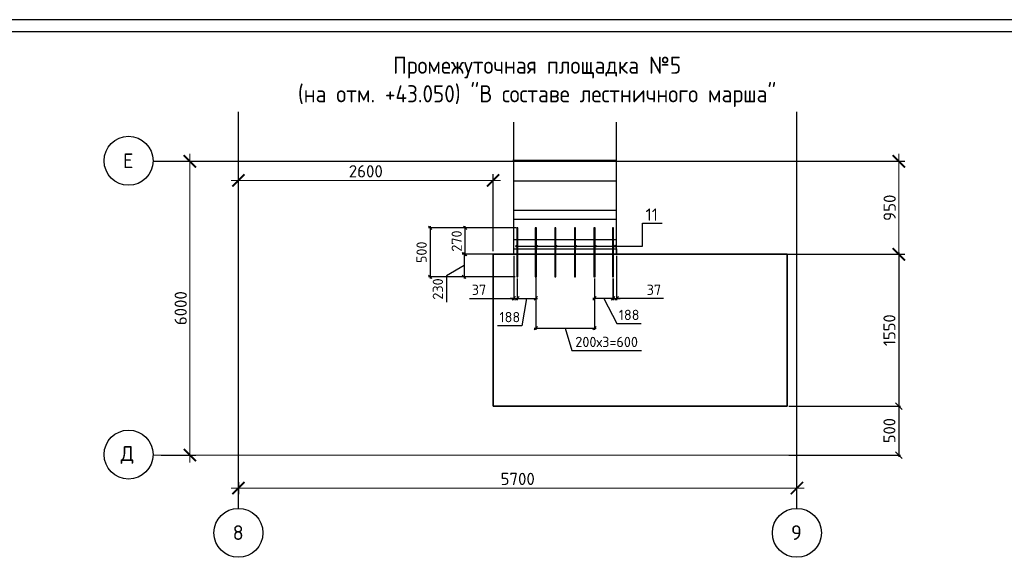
# Model space of a CAD drawing. Header units: millimetres. Extents: x 40580 to 2152466, y -328404 to 177125.
# Tile 244 of 252: x 705442 to 725540, y 153796 to 164775. Entities that reach past the tile are written whole.
import ezdxf

# ---------------------------------------------------------------- set-up
doc = ezdxf.new("R2010")
doc.units = ezdxf.units.MM
doc.linetypes.add('______5', pattern=[1100, 800, -100, 100, -100])
doc.linetypes.add('CENTER', pattern=[2, 1.25, -0.25, 0.25, -0.25])
for name, color, linetype in [('11', 7, 'Continuous'), ('СПДС_Оси', 7, 'Continuous'), ('Столовая - обозначения', 7, 'Continuous')]:
    doc.layers.add(name, color=color, linetype=linetype)
for name, color, linetype, lineweight in [('RAZMER', 7, 'Continuous', 9), ('Лестница', 7, 'Continuous', 25), ('ОСИ', 7, 'CENTER', 15), ('Столовая Двери и окна', 7, 'Continuous', 15), ('ТЕКСТ', 7, 'Continuous', 15)]:
    doc.layers.add(name, color=color, linetype=linetype, lineweight=lineweight)
doc.layers.add('Стена_ бетон несущ.', color=7, linetype='Continuous', lineweight=70, true_color=0xb4b496)
doc.styles.get("Standard").update_dxf_attribs({"font": 'isocpeur.ttf'})
doc.styles.add('ГОСТ', font='isocpeur.ttf')
doc.dimstyles.new('ГОСТ', dxfattribs={"dimscale": 0, "dimtxt": 2.5, "dimasz": 2.5, "dimexe": 1.25, "dimexo": 0.625, "dimtad": 1, "dimdec": 0, "dimtxsty": 'ГОСТ', "dimblk": 'ARCHTICK', "dimcen": 2.5, "dimdle": 1.5, "dimclrd": 256, "dimclre": 256, "dimclrt": 256, "dimadec": 0, "dimazin": 0, "dimtfac": 1, "dimtdec": 0, "dimtmove": 1, "dimatfit": 3, "dimfxl": 2, "dimtfill": 1, "dimlwd": -1, "dimarcsym": 0})
doc.dimstyles.new('Осевые', dxfattribs={"dimscale": 0.7, "dimtxt": 450, "dimasz": 400, "dimexe": 100, "dimexo": 100, "dimgap": 100, "dimtad": 1, "dimdec": 0, "dimzin": 0, "dimdsep": 46, "dimtxsty": 'Standard', "dimblk": 'OBLIQUE', "dimcen": 9, "dimdle": 100, "dimazin": 0, "dimtm": 1e-09, "dimtfac": 1, "dimtdec": 0, "dimtofl": 0, "dimtmove": 0, "dimatfit": 3, "dimfxl": 1, "dimtolj": 1, "dimtzin": 0, "dimarcsym": 0})

# ---------------------------------------------------------------- blocks, each defined once
blk = doc.blocks.new('NSY101')
at = {"color": 0, "linetype": 'ByBlock', "lineweight": -2}
blk.add_circle((0, 0), 50, dxfattribs=at)
blk = doc.blocks.new('_ArchTick')
at = {"color": 0, "linetype": 'ByBlock', "const_width": 0.15}
blk.add_lwpolyline([(-0.5, -0.5), (0.5, 0.5)], dxfattribs=at)
blk = doc.blocks.new('*D1931')
at = {"layer": 'Defpoints', "color": 0, "lineweight": 25, "ltscale": 100, "transparency": 16777216}
for p in [(708916, 161883), (708916, 161883), (708269, 155883)]:
    blk.add_point(p, dxfattribs=at)
at = {"layer": 'RAZMER', "ltscale": 100, "transparency": 16777216}
blk.add_line((708916, 155733), (708916, 162033), dxfattribs=at)
at = {"layer": 'RAZMER', "lineweight": -2, "ltscale": 100, "transparency": 16777216}
for p, q in [((708979, 161883), (709041, 161883)), ((708331, 155883), (709041, 155883))]:
    blk.add_line(p, q, dxfattribs=at)
at = {"layer": 'RAZMER', "ltscale": 100, "transparency": 16777216, "xscale": 250, "yscale": 250, "zscale": 250}
for p, rotation in [((708916, 161883), 90), ((708916, 155883), 270)]:
    blk.add_blockref('_ArchTick', p, dxfattribs=dict(at, rotation=rotation))
at = {"layer": 'RAZMER', "ltscale": 100, "transparency": 16777216, "insert": (708729, 158883), "char_height": 250, "width": 833.33, "attachment_point": 5, "rotation": 90, "style": 'ГОСТ', "bg_fill": 3, "box_fill_scale": 1.1, "bg_fill_color": 256, "bg_fill_true_color": 13158600, "bg_fill_transparency": 0}
blk.add_mtext('6000', dxfattribs=at)
blk = doc.blocks.new('*D2261')
at = {"layer": 'Defpoints', "color": 0, "lineweight": 25, "transparency": 16777216}
for p in [(709907, 155394), (721307, 155210), (721307, 155130)]:
    blk.add_point(p, dxfattribs=at)
at = {"layer": 'RAZMER', "transparency": 16777216}
blk.add_line((709757, 155210), (721457, 155210), dxfattribs=at)
at = {"layer": 'RAZMER', "lineweight": -2, "transparency": 16777216}
for p, q in [((709907, 155331), (709907, 155085)), ((721307, 155193), (721307, 155335))]:
    blk.add_line(p, q, dxfattribs=at)
at = {"layer": 'RAZMER', "transparency": 16777216, "xscale": 250, "yscale": 250, "zscale": 250, "rotation": 180}
blk.add_blockref('_ArchTick', (709907, 155210), dxfattribs=at)
at = {"layer": 'RAZMER', "transparency": 16777216, "xscale": 250, "yscale": 250, "zscale": 250}
blk.add_blockref('_ArchTick', (721307, 155210), dxfattribs=at)
at = {"layer": 'RAZMER', "transparency": 16777216, "insert": (715607, 155397), "char_height": 250, "attachment_point": 5, "style": 'ГОСТ', "bg_fill": 3, "box_fill_scale": 1.1, "bg_fill_color": 256, "bg_fill_true_color": 13158600, "bg_fill_transparency": 0}
blk.add_mtext('5700', dxfattribs=at)
blk = doc.blocks.new('*D2262')
at = {"layer": 'Defpoints', "color": 0, "lineweight": 25, "transparency": 16777216}
for p in [(709907, 161492), (709907, 160834), (715107, 159984)]:
    blk.add_point(p, dxfattribs=at)
at = {"layer": 'RAZMER', "lineweight": -2, "transparency": 16777216}
for p, q in [((709907, 160896), (709907, 161617)), ((715107, 160046), (715107, 161617))]:
    blk.add_line(p, q, dxfattribs=at)
at = {"layer": 'RAZMER', "transparency": 16777216}
blk.add_line((715257, 161492), (709757, 161492), dxfattribs=at)
at = {"layer": 'RAZMER', "transparency": 16777216, "xscale": 250, "yscale": 250, "zscale": 250, "rotation": 180}
blk.add_blockref('_ArchTick', (709907, 161492), dxfattribs=at)
at = {"layer": 'RAZMER', "transparency": 16777216, "xscale": 250, "yscale": 250, "zscale": 250}
blk.add_blockref('_ArchTick', (715107, 161492), dxfattribs=at)
at = {"layer": 'RAZMER', "transparency": 16777216, "insert": (712507, 161679), "char_height": 250, "attachment_point": 5, "style": 'ГОСТ', "bg_fill": 3, "box_fill_scale": 1.1, "bg_fill_color": 256, "bg_fill_true_color": 13158600, "bg_fill_transparency": 0}
blk.add_mtext('2600', dxfattribs=at)
blk = doc.blocks.new('*D2263')
at = {"layer": 'Defpoints', "color": 0, "lineweight": 25, "transparency": 16777216}
for p in [(722926, 161883), (720906, 159984), (723388, 159984)]:
    blk.add_point(p, dxfattribs=at)
at = {"layer": 'RAZMER', "transparency": 16777216}
blk.add_line((723388, 162033), (723388, 159834), dxfattribs=at)
at = {"layer": 'RAZMER', "lineweight": -2, "transparency": 16777216}
for p, q in [((722989, 161883), (723513, 161883)), ((720969, 159984), (723513, 159984))]:
    blk.add_line(p, q, dxfattribs=at)
at = {"layer": 'RAZMER', "transparency": 16777216, "xscale": 250, "yscale": 250, "zscale": 250}
for p, rotation in [((723388, 161883), 90), ((723388, 159984), 270)]:
    blk.add_blockref('_ArchTick', p, dxfattribs=dict(at, rotation=rotation))
at = {"layer": 'RAZMER', "transparency": 16777216, "insert": (723200, 160934), "char_height": 250, "attachment_point": 5, "rotation": 90, "style": 'ГОСТ', "bg_fill": 3, "box_fill_scale": 1.1, "bg_fill_color": 256, "bg_fill_true_color": 13158600, "bg_fill_transparency": 0}
blk.add_mtext('950', dxfattribs=at)
blk = doc.blocks.new('_OBLIQUE')
at = {"color": 0, "linetype": 'ByBlock'}
blk.add_line((-0.5, -0.5), (0.5, 0.5), dxfattribs=at)
blk = doc.blocks.new('*D1869')
at = {"layer": 'Defpoints', "color": 0, "linetype": 'ByBlock', "lineweight": 25, "ltscale": 13, "transparency": 16777216}
for p in [(721106, 159984), (721106, 156883), (723388, 156883)]:
    blk.add_point(p, dxfattribs=at)
at = {"layer": 'ОСИ', "color": 0, "linetype": 'ByBlock', "lineweight": -2, "ltscale": 13, "transparency": 16777216}
for p, q in [((721141, 159984), (723423, 159984)), ((723388, 160019), (723388, 156848)), ((721141, 156883), (723423, 156883))]:
    blk.add_line(p, q, dxfattribs=at)
at = {"layer": 'ОСИ', "color": 0, "linetype": 'ByBlock', "lineweight": -2, "ltscale": 13, "transparency": 16777216, "xscale": 140, "yscale": 140, "zscale": 140}
for p, rotation in [((723388, 159984), 90), ((723388, 156883), 270)]:
    blk.add_blockref('_OBLIQUE', p, dxfattribs=dict(at, rotation=rotation))
at = {"layer": 'ОСИ', "color": 0, "linetype": 'ByBlock', "ltscale": 13, "transparency": 16777216, "insert": (723195, 158434), "char_height": 245, "attachment_point": 5, "rotation": 90}
blk.add_mtext('\\A1;1550', dxfattribs=at)
blk = doc.blocks.new('*D1870')
at = {"layer": 'Defpoints', "color": 0, "linetype": 'ByBlock', "lineweight": 25, "ltscale": 13, "transparency": 16777216}
for p in [(721107, 156883), (721107, 155883), (723388, 155883)]:
    blk.add_point(p, dxfattribs=at)
at = {"layer": 'ОСИ', "color": 0, "linetype": 'ByBlock', "lineweight": -2, "ltscale": 13, "transparency": 16777216}
for p, q in [((721142, 156883), (723423, 156883)), ((723388, 156918), (723388, 155848)), ((721142, 155883), (723423, 155883))]:
    blk.add_line(p, q, dxfattribs=at)
at = {"layer": 'ОСИ', "color": 0, "linetype": 'ByBlock', "lineweight": -2, "ltscale": 13, "transparency": 16777216, "xscale": 140, "yscale": 140, "zscale": 140}
for p, rotation in [((723388, 156883), 90), ((723388, 155883), 270)]:
    blk.add_blockref('_OBLIQUE', p, dxfattribs=dict(at, rotation=rotation))
at = {"layer": 'ОСИ', "color": 0, "linetype": 'ByBlock', "ltscale": 13, "transparency": 16777216, "insert": (723195, 156383), "char_height": 245, "attachment_point": 5, "rotation": 90}
blk.add_mtext('\\A1;500', dxfattribs=at)
blk = doc.blocks.new('*D2239')
at = {"layer": 'Defpoints', "color": 0, "linetype": 'ByBlock', "lineweight": 25, "ltscale": 13, "transparency": 16777216}
for p in [(715527, 159984), (715600, 159523), (715600, 159084)]:
    blk.add_point(p, dxfattribs=at)
at = {"layer": 'ОСИ', "color": 0, "linetype": 'ByBlock', "lineweight": -2, "ltscale": 13, "transparency": 16777216}
for p, q in [((715527, 159949), (715527, 159049)), ((715600, 159488), (715600, 159049)), ((714621, 159084), (715527, 159084)), ((715527, 159084), (715457, 159084)), ((715527, 159084), (715600, 159084)), ((715600, 159084), (715670, 159084))]:
    blk.add_line(p, q, dxfattribs=at)
at = {"layer": 'ОСИ', "color": 0, "linetype": 'ByBlock', "lineweight": -2, "ltscale": 13, "transparency": 16777216, "xscale": 70, "yscale": 70, "zscale": 70}
blk.add_blockref('_OBLIQUE', (715527, 159084), dxfattribs=at)
at = {"layer": 'ОСИ', "color": 0, "linetype": 'ByBlock', "lineweight": -2, "ltscale": 13, "transparency": 16777216, "xscale": 70, "yscale": 70, "zscale": 70, "rotation": 180}
blk.add_blockref('_OBLIQUE', (715600, 159084), dxfattribs=at)
at = {"layer": 'ОСИ', "color": 0, "linetype": 'ByBlock', "ltscale": 13, "transparency": 16777216, "insert": (714817, 159259), "char_height": 210, "attachment_point": 5}
blk.add_mtext('\\A1;37', dxfattribs=at)
blk = doc.blocks.new('*D2240')
at = {"layer": 'Defpoints', "color": 0, "linetype": 'ByBlock', "lineweight": 25, "ltscale": 13, "transparency": 16777216}
for p in [(715976, 159878), (715600, 159523), (715976, 159084)]:
    blk.add_point(p, dxfattribs=at)
at = {"layer": 'ОСИ', "color": 0, "linetype": 'ByBlock', "lineweight": -2, "ltscale": 13, "transparency": 16777216}
for p, q in [((715976, 159843), (715976, 159049)), ((715600, 159488), (715600, 159049)), ((715565, 159084), (716011, 159084)), ((715788, 159084), (715695, 158526)), ((715695, 158526), (715198, 158526))]:
    blk.add_line(p, q, dxfattribs=at)
at = {"layer": 'ОСИ', "color": 0, "linetype": 'ByBlock', "lineweight": -2, "ltscale": 13, "transparency": 16777216, "xscale": 70, "yscale": 70, "zscale": 70, "rotation": 180}
blk.add_blockref('_OBLIQUE', (715600, 159084), dxfattribs=at)
at = {"layer": 'ОСИ', "color": 0, "linetype": 'ByBlock', "lineweight": -2, "ltscale": 13, "transparency": 16777216, "xscale": 70, "yscale": 70, "zscale": 70}
blk.add_blockref('_OBLIQUE', (715976, 159084), dxfattribs=at)
at = {"layer": 'ОСИ', "color": 0, "linetype": 'ByBlock', "ltscale": 13, "transparency": 16777216, "insert": (715447, 158701), "char_height": 210, "attachment_point": 5}
blk.add_mtext('\\A1;188', dxfattribs=at)
blk = doc.blocks.new('*D2241')
at = {"layer": 'Defpoints', "color": 0, "linetype": 'ByBlock', "lineweight": 25, "ltscale": 13, "transparency": 16777216}
for p in [(715976, 159523), (717176, 159523), (717176, 158474)]:
    blk.add_point(p, dxfattribs=at)
at = {"layer": 'ОСИ', "color": 0, "linetype": 'ByBlock', "lineweight": -2, "ltscale": 13, "transparency": 16777216}
for p, q in [((715976, 159488), (715976, 158439)), ((717176, 159488), (717176, 158439)), ((715941, 158474), (717211, 158474)), ((716576, 158474), (716713, 158019)), ((716713, 158019), (718134, 158019))]:
    blk.add_line(p, q, dxfattribs=at)
at = {"layer": 'ОСИ', "color": 0, "linetype": 'ByBlock', "lineweight": -2, "ltscale": 13, "transparency": 16777216, "xscale": 70, "yscale": 70, "zscale": 70, "rotation": 180}
blk.add_blockref('_OBLIQUE', (715976, 158474), dxfattribs=at)
at = {"layer": 'ОСИ', "color": 0, "linetype": 'ByBlock', "lineweight": -2, "ltscale": 13, "transparency": 16777216, "xscale": 70, "yscale": 70, "zscale": 70}
blk.add_blockref('_OBLIQUE', (717176, 158474), dxfattribs=at)
at = {"layer": 'ОСИ', "color": 0, "linetype": 'ByBlock', "ltscale": 13, "transparency": 16777216, "insert": (717423, 158194), "char_height": 210, "attachment_point": 5}
blk.add_mtext('\\A1;200х3=600', dxfattribs=at)
blk = doc.blocks.new('*D2242')
at = {"layer": 'Defpoints', "color": 0, "linetype": 'ByBlock', "lineweight": 25, "ltscale": 13, "transparency": 16777216}
for p in [(717627, 159984), (717552, 159523), (717627, 159084)]:
    blk.add_point(p, dxfattribs=at)
at = {"layer": 'ОСИ', "color": 0, "linetype": 'ByBlock', "lineweight": -2, "ltscale": 13, "transparency": 16777216}
for p, q in [((717627, 159949), (717627, 159049)), ((717552, 159488), (717552, 159049)), ((717552, 159084), (717482, 159084)), ((717552, 159084), (717627, 159084)), ((717627, 159084), (717697, 159084)), ((718584, 159084), (717627, 159084))]:
    blk.add_line(p, q, dxfattribs=at)
at = {"layer": 'ОСИ', "color": 0, "linetype": 'ByBlock', "lineweight": -2, "ltscale": 13, "transparency": 16777216, "xscale": 70, "yscale": 70, "zscale": 70}
blk.add_blockref('_OBLIQUE', (717552, 159084), dxfattribs=at)
at = {"layer": 'ОСИ', "color": 0, "linetype": 'ByBlock', "lineweight": -2, "ltscale": 13, "transparency": 16777216, "xscale": 70, "yscale": 70, "zscale": 70, "rotation": 180}
blk.add_blockref('_OBLIQUE', (717627, 159084), dxfattribs=at)
at = {"layer": 'ОСИ', "color": 0, "linetype": 'ByBlock', "ltscale": 13, "transparency": 16777216, "insert": (718388, 159259), "char_height": 210, "attachment_point": 5}
blk.add_mtext('\\A1;37', dxfattribs=at)
blk = doc.blocks.new('*D2243')
at = {"layer": 'Defpoints', "color": 0, "linetype": 'ByBlock', "lineweight": 25, "ltscale": 13, "transparency": 16777216}
for p in [(714537, 160524), (715613, 160524), (715613, 159984)]:
    blk.add_point(p, dxfattribs=at)
at = {"layer": 'ОСИ', "color": 0, "linetype": 'ByBlock', "lineweight": -2, "ltscale": 13, "transparency": 16777216}
for p, q in [((715578, 160524), (714502, 160524)), ((714537, 159949), (714537, 160559)), ((715578, 159984), (714502, 159984))]:
    blk.add_line(p, q, dxfattribs=at)
at = {"layer": 'ОСИ', "color": 0, "linetype": 'ByBlock', "lineweight": -2, "ltscale": 13, "transparency": 16777216, "xscale": 70, "yscale": 70, "zscale": 70}
for p, rotation in [((714537, 160524), 90), ((714537, 159984), 270)]:
    blk.add_blockref('_OBLIQUE', p, dxfattribs=dict(at, rotation=rotation))
at = {"layer": 'ОСИ', "color": 0, "linetype": 'ByBlock', "ltscale": 13, "transparency": 16777216, "insert": (714362, 160254), "char_height": 210, "attachment_point": 5, "rotation": 90}
blk.add_mtext('\\A1;270', dxfattribs=at)
blk = doc.blocks.new('*D2244')
at = {"layer": 'Defpoints', "color": 0, "linetype": 'ByBlock', "lineweight": 25, "ltscale": 13, "transparency": 16777216}
for p in [(715588, 159984), (714512, 159523), (715588, 159523)]:
    blk.add_point(p, dxfattribs=at)
at = {"layer": 'ОСИ', "color": 0, "linetype": 'ByBlock', "lineweight": -2, "ltscale": 13, "transparency": 16777216}
for p, q in [((715553, 159984), (714477, 159984)), ((714512, 160019), (714512, 159488)), ((714512, 159754), (714153, 159544)), ((714153, 159544), (714153, 159005)), ((715553, 159523), (714477, 159523))]:
    blk.add_line(p, q, dxfattribs=at)
at = {"layer": 'ОСИ', "color": 0, "linetype": 'ByBlock', "lineweight": -2, "ltscale": 13, "transparency": 16777216, "xscale": 70, "yscale": 70, "zscale": 70}
for p, rotation in [((714512, 159984), 90), ((714512, 159523), 270)]:
    blk.add_blockref('_OBLIQUE', p, dxfattribs=dict(at, rotation=rotation))
at = {"layer": 'ОСИ', "color": 0, "linetype": 'ByBlock', "ltscale": 13, "transparency": 16777216, "insert": (713978, 159275), "char_height": 210, "attachment_point": 5, "rotation": 90}
blk.add_mtext('\\A1;230', dxfattribs=at)
blk = doc.blocks.new('*D2245')
at = {"layer": 'Defpoints', "color": 0, "linetype": 'ByBlock', "lineweight": 25, "ltscale": 13, "transparency": 16777216}
for p in [(715588, 160524), (713821, 159523), (715588, 159523)]:
    blk.add_point(p, dxfattribs=at)
at = {"layer": 'ОСИ', "color": 0, "linetype": 'ByBlock', "lineweight": -2, "ltscale": 13, "transparency": 16777216}
for p, q in [((715553, 160524), (713786, 160524)), ((713821, 160559), (713821, 159488)), ((715553, 159523), (713786, 159523))]:
    blk.add_line(p, q, dxfattribs=at)
at = {"layer": 'ОСИ', "color": 0, "linetype": 'ByBlock', "lineweight": -2, "ltscale": 13, "transparency": 16777216, "xscale": 70, "yscale": 70, "zscale": 70}
for p, rotation in [((713821, 160524), 90), ((713821, 159523), 270)]:
    blk.add_blockref('_OBLIQUE', p, dxfattribs=dict(at, rotation=rotation))
at = {"layer": 'ОСИ', "color": 0, "linetype": 'ByBlock', "ltscale": 13, "transparency": 16777216, "insert": (713646, 160024), "char_height": 210, "attachment_point": 5, "rotation": 90}
blk.add_mtext('\\A1;500', dxfattribs=at)
blk = doc.blocks.new('*D2257')
at = {"layer": 'Defpoints', "color": 0, "linetype": 'ByBlock', "lineweight": 25, "ltscale": 13, "transparency": 16777216}
for p in [(717176, 159523), (717553, 159523), (717176, 159084)]:
    blk.add_point(p, dxfattribs=at)
at = {"layer": 'ОСИ', "color": 0, "linetype": 'ByBlock', "lineweight": -2, "ltscale": 13, "transparency": 16777216}
for p, q in [((717176, 159488), (717176, 159049)), ((717553, 159488), (717553, 159049)), ((717588, 159084), (717141, 159084)), ((717364, 159084), (717633, 158571)), ((717633, 158571), (718130, 158571))]:
    blk.add_line(p, q, dxfattribs=at)
at = {"layer": 'ОСИ', "color": 0, "linetype": 'ByBlock', "lineweight": -2, "ltscale": 13, "transparency": 16777216, "xscale": 70, "yscale": 70, "zscale": 70, "rotation": 180}
blk.add_blockref('_OBLIQUE', (717176, 159084), dxfattribs=at)
at = {"layer": 'ОСИ', "color": 0, "linetype": 'ByBlock', "lineweight": -2, "ltscale": 13, "transparency": 16777216, "xscale": 70, "yscale": 70, "zscale": 70}
blk.add_blockref('_OBLIQUE', (717553, 159084), dxfattribs=at)
at = {"layer": 'ОСИ', "color": 0, "linetype": 'ByBlock', "ltscale": 13, "transparency": 16777216, "insert": (717882, 158746), "char_height": 210, "attachment_point": 5}
blk.add_mtext('\\A1;188', dxfattribs=at)

msp = doc.modelspace()

# ---------------------------------------------------------------- linework, layer by layer
at = {"layer": '11', "color": 18, "true_color": 0x000000}
msp.add_line((745236.213, 164774.701), (703186.213, 164774.701), dxfattribs=at)
at = {"layer": '11', "color": 18, "lineweight": 30, "true_color": 0x000000}
msp.add_line((744986.213, 164524.654), (705132.856, 164524.654), dxfattribs=at)
at = {"layer": 'RAZMER', "color": 18, "true_color": 0x000000}
msp.add_line((708168.509, 155883.412), (723070.961, 155883.412), dxfattribs=at)
at = {"layer": 'Лестница', "color": 18, "linetype": 'Continuous', "lineweight": 25, "true_color": 0x000000, "transparency": 33554687}
for p, q in [((715526.585, 159983.746), (715526.585, 162681.746)), ((715526.585, 159983.746), (715526.585, 162681.746)), ((717626.585, 159983.746), (717626.585, 162681.746)), ((717626.585, 159983.746), (717626.585, 162681.746)), ((715506.585, 161903.218), (717606.585, 161903.218)), ((715506.585, 161903.218), (717606.585, 161903.218)), ((715526.585, 161483.218), (717626.585, 161483.218)), ((715526.585, 161483.218), (717626.585, 161483.218)), ((715526.585, 160883.218), (717626.585, 160883.218)), ((715526.585, 160703.218), (717626.585, 160703.218)), ((715526.585, 160285.218), (717626.585, 160285.218)), ((715526.585, 160285.218), (717626.585, 160285.218))]:
    msp.add_line(p, q, dxfattribs=at)
at = {"layer": 'ОСИ', "color": 18, "linetype": '______5', "lineweight": 25, "ltscale": 0.02, "true_color": 0x000000, "transparency": 33554687}
for p, q in [((709906.585, 154784.02), (709906.585, 162893.639)), ((721306.585, 154784.02), (721306.585, 162893.639))]:
    msp.add_line(p, q, dxfattribs=at)
at = {"layer": 'Стена_ бетон несущ.', "color": 18, "linetype": 'Continuous', "lineweight": 35, "true_color": 0x000000, "transparency": 33554687}
msp.add_lwpolyline([(715106.585, 156883.412), (715106.585, 157643.412), (715106.585, 157643.412), (715106.585, 158343.412), (715106.585, 158343.412), (715106.585, 159103.412), (715106.585, 159103.412), (715106.585, 159983.746), (720706.585, 159983.746), (721106.304, 159983.746), (721106.585, 159103.412), (721106.585, 159103.412), (721106.585, 158343.412), (721106.585, 158343.412), (721106.585, 157643.412), (721106.585, 157643.412), (721106.585, 156883.412), (715106.585, 156883.412)], dxfattribs=at)
at = {"layer": 'Столовая Двери и окна', "color": 18, "lineweight": 25, "true_color": 0x000000}
for p, q in [((718152.946, 160149.078), (718152.946, 160618.96)), ((718152.946, 160618.96), (718554.639, 160618.96)), ((715588.264, 160149.078), (718152.946, 160149.078))]:
    msp.add_line(p, q, dxfattribs=at)
at = {"layer": 'Столовая Двери и окна', "color": 18, "lineweight": 30, "true_color": 0x000000}
for points in [[(715588.264, 159523.429), (715612.532, 159523.429), (715612.532, 160523.746), (715588.264, 160523.746)], [(715963.996, 159523.429), (715988.264, 159523.429), (715988.264, 160523.746), (715963.996, 160523.746)], [(716363.996, 159523.429), (716388.264, 159523.429), (716388.264, 160523.746), (716363.996, 160523.746)], [(716763.996, 159523.429), (716788.264, 159523.429), (716788.264, 160523.746), (716763.996, 160523.746)], [(717163.996, 159523.429), (717188.264, 159523.429), (717188.264, 160523.746), (717163.996, 160523.746)], [(717539.728, 159523.429), (717563.996, 159523.429), (717563.996, 160523.746), (717539.728, 160523.746)]]:
    msp.add_lwpolyline(points, close=True, dxfattribs=at)
at = {"layer": 'Столовая Двери и окна', "color": 18, "lineweight": 25, "true_color": 0x000000}
msp.add_lwpolyline([(715526.585, 160096.857), (717626.585, 160096.857), (717626.585, 159983.746), (715526.585, 159983.746)], close=True, dxfattribs=at)
for centre in [(715588.264, 160149.078), (715988.264, 160149.078), (716388.264, 160149.078), (716788.264, 160149.078), (717188.264, 160149.078), (717588.264, 160149.078)]:
    msp.add_circle(centre, 20.6, dxfattribs=at)

# ---------------------------------------------------------------- block references
at = {"layer": 'ОСИ', "color": 18, "linetype": 'Continuous', "lineweight": 25, "true_color": 0x000000, "transparency": 33554687, "xscale": 9.999999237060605, "yscale": 9.999999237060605, "zscale": 9.999999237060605}
for p in [(707664.9, 161893.517), (707664.9, 155893.517), (709906.042, 154295.761), (721305.5, 154295.761)]:
    msp.add_blockref('NSY101', p, dxfattribs=at)

# ---------------------------------------------------------------- texts
at = {"layer": 'СПДС_Оси', "color": 18, "linetype": 'Continuous', "lineweight": 25, "ltscale": 150, "true_color": 0x000000}
for s, p in [('Е', (707548.55, 161743.517)), ('Д', (707503.989, 155765.95)), ('8', (709789.081, 154149.534)), ('9', (721186.295, 154149.534))]:
    msp.add_text(s, height=300, dxfattribs=at).set_placement(p)
at = {"layer": 'Столовая - обозначения', "color": 18, "lineweight": 25, "true_color": 0x000000}
msp.add_text('11', height=250, dxfattribs=at).set_placement((718218.572, 160669.822))
at = {"layer": 'ТЕКСТ', "color": 18, "ltscale": 6, "true_color": 0x000000, "insert": (716003.703, 164019.842), "char_height": 350, "width": 11827.15711, "attachment_point": 2, "style": 'ГОСТ'}
msp.add_mtext('{\\W0.9;Промежуточная площадка №5 \\P(на отм. +43.050) "В составе лестничного марша"}', dxfattribs=at)

# ---------------------------------------------------------------- dimensions: what is measured, and where the dimension line sits
at = {"layer": 'ОСИ', "color": 18, "linetype": 'ByBlock', "ltscale": 13, "true_color": 0x000000}
for base, p1, p2, picture, middle in [((717626.585, 159083.63), (717551.862, 159523.429), (717626.585, 159983.746), '*D2242', (718387.537, 159020.05)), ((715976.29, 159083.63), (715600.398, 159523.429), (715976.29, 159878.223), '*D2240', (715625.011, 158526.351))]:
    dim = msp.add_linear_dim(base=base, p1=p1, p2=p2, dimstyle='Осевые', override={"dimtxt": 300, "dimasz": 100, "dimexe": 50, "dimexo": 50, "dimlfac": 0.5, "dimdle": 50, "dimtmove": 1}, dxfattribs=at)
    dim.commit()
    dim.dimension.update_dxf_attribs({"geometry": picture, "text_midpoint": middle, "dimtype": 160})
dim = msp.add_linear_dim(base=(717176.13, 158474.315), p1=(715976.13, 159523.429), p2=(717176.13, 159523.429), text='200х3=<>', dimstyle='Осевые', override={"dimtxt": 300, "dimasz": 100, "dimexe": 50, "dimexo": 50, "dimlfac": 0.5, "dimdle": 50, "dimtmove": 1}, dxfattribs=at)
dim.commit()
dim.dimension.update_dxf_attribs({"geometry": '*D2241', "text_midpoint": (716782.63, 158194.315)})
dim = msp.add_linear_dim(base=(717176.13, 159083.63), p1=(717552.772, 159523.429), p2=(717176.13, 159523.429), angle=180, dimstyle='Осевые', override={"dimtxt": 300, "dimasz": 100, "dimexe": 50, "dimexo": 50, "dimlfac": 0.5, "dimdle": 50, "dimtmove": 1}, dxfattribs=at)
dim.commit()
dim.dimension.update_dxf_attribs({"geometry": '*D2257', "text_midpoint": (717703.365, 158570.682), "dimtype": 160})
dim = msp.add_linear_dim(base=(723387.932, 155883.412), p1=(721106.585, 156883.412), p2=(721106.585, 155883.412), angle=90, dimstyle='Осевые', override={"dimtxt": 350, "dimasz": 200, "dimexe": 50, "dimexo": 50, "dimlfac": 0.5, "dimdle": 50, "dimtmove": 1}, dxfattribs=at)
dim.commit()
dim.dimension.update_dxf_attribs({"geometry": '*D1870', "text_midpoint": (723195.432, 156383.412)})

# ---------------------------------------------------------------- next in the draw order: dimensions: what is measured, and where the dimension line sits
at = {"layer": 'RAZMER', "color": 18, "ltscale": 100, "true_color": 0x000000}
dim = msp.add_linear_dim(base=(708916.158, 161883.412), p1=(708268.571, 155883.412), p2=(708916.158, 161883.412), angle=90, dimstyle='ГОСТ', override={"dimscale": 0, "dimtix": 0, "dimtofl": 1, "dimtmove": 1, "dimatfit": 3}, dxfattribs=at)
dim.commit()
dim.dimension.update_dxf_attribs({"geometry": '*D1931', "text_midpoint": (708916.158, 158883.412), "dimtype": 160})
at = {"layer": 'RAZMER', "color": 18, "true_color": 0x000000}
dim = msp.add_linear_dim(base=(721306.585, 155209.768), p1=(709906.585, 155393.882), p2=(721306.585, 155130.262), dimstyle='ГОСТ', override={"dimscale": 0, "dimlfac": 0.5, "dimtix": 0, "dimtofl": 1, "dimtmove": 1, "dimatfit": 3}, dxfattribs=at)
dim.commit()
dim.dimension.update_dxf_attribs({"geometry": '*D2261', "text_midpoint": (715606.585, 155397.268)})

# ---------------------------------------------------------------- next in the draw order: linework, layer by layer
at = {"layer": 'ОСИ', "color": 18, "linetype": '______5', "lineweight": 25, "ltscale": 0.02, "true_color": 0x000000, "transparency": 33554687}
msp.add_line((708168.509, 161883.412), (723070.961, 161883.412), dxfattribs=at)

# ---------------------------------------------------------------- next in the draw order: dimensions: what is measured, and where the dimension line sits
at = {"layer": 'RAZMER', "color": 18, "true_color": 0x000000}
dim = msp.add_linear_dim(base=(723387.932, 159983.746), p1=(722926.467, 161883.412), p2=(720906.444, 159983.746), angle=90, dimstyle='ГОСТ', override={"dimscale": 0, "dimlfac": 0.5, "dimtix": 0, "dimtofl": 1, "dimtmove": 1, "dimatfit": 3}, dxfattribs=at)
dim.commit()
dim.dimension.update_dxf_attribs({"geometry": '*D2263', "text_midpoint": (723200.432, 160933.579)})
dim = msp.add_linear_dim(base=(709906.585, 161491.918), p1=(715106.585, 159983.746), p2=(709906.585, 160833.747), dimstyle='ГОСТ', override={"dimscale": 0, "dimlfac": 0.5, "dimtix": 0, "dimtofl": 1, "dimtmove": 1, "dimatfit": 3}, dxfattribs=at)
dim.commit()
dim.dimension.update_dxf_attribs({"geometry": '*D2262', "text_midpoint": (712506.585, 161679.418)})

# ---------------------------------------------------------------- next in the draw order: dimensions: what is measured, and where the dimension line sits
at = {"layer": 'ОСИ', "color": 18, "linetype": 'ByBlock', "ltscale": 13, "true_color": 0x000000}
for base, p1, p2, override, picture, middle in [((713820.745, 159523.429), (715588.264, 160523.746), (715588.264, 159523.429), {"dimtxt": 300, "dimasz": 100, "dimexe": 50, "dimexo": 50, "dimlfac": 0.5, "dimdle": 50, "dimtmove": 1}, '*D2245', (713645.745, 160023.587)), ((714536.509, 160523.746), (715612.532, 159983.746), (715612.532, 160523.746), {"dimtxt": 300, "dimasz": 100, "dimexe": 50, "dimexo": 50, "dimlfac": 0.5, "dimdle": 50, "dimtmove": 1}, '*D2243', (714361.509, 160253.746)), ((723387.932, 156883.412), (721106.304, 159983.746), (721106.304, 156883.412), {"dimtxt": 350, "dimasz": 200, "dimexe": 50, "dimexo": 50, "dimlfac": 0.5, "dimdle": 50, "dimtmove": 1}, '*D1869', (723195.432, 158433.579))]:
    dim = msp.add_linear_dim(base=base, p1=p1, p2=p2, angle=90, dimstyle='Осевые', override=override, dxfattribs=at)
    dim.commit()
    dim.dimension.update_dxf_attribs({"geometry": picture, "text_midpoint": middle})
dim = msp.add_linear_dim(base=(714512.241, 159523.429), p1=(715588.264, 159983.746), p2=(715588.264, 159523.429), angle=90, dimstyle='Осевые', override={"dimtxt": 300, "dimasz": 100, "dimexe": 50, "dimexo": 50, "dimlfac": 0.5, "dimdle": 50, "dimtmove": 1}, dxfattribs=at)
dim.commit()
dim.dimension.update_dxf_attribs({"geometry": '*D2244', "text_midpoint": (714152.654, 159474.046), "dimtype": 160})
dim = msp.add_linear_dim(base=(715600.398, 159084.047), p1=(715526.585, 159983.746), p2=(715600.398, 159523.429), dimstyle='Осевые', override={"dimtxt": 300, "dimasz": 100, "dimexe": 50, "dimexo": 50, "dimlfac": 0.5, "dimdle": 50, "dimtmove": 1}, dxfattribs=at)
dim.commit()
dim.dimension.update_dxf_attribs({"geometry": '*D2239', "text_midpoint": (714817.311, 158911.49), "dimtype": 160})

doc.saveas('drawing.dxf')
